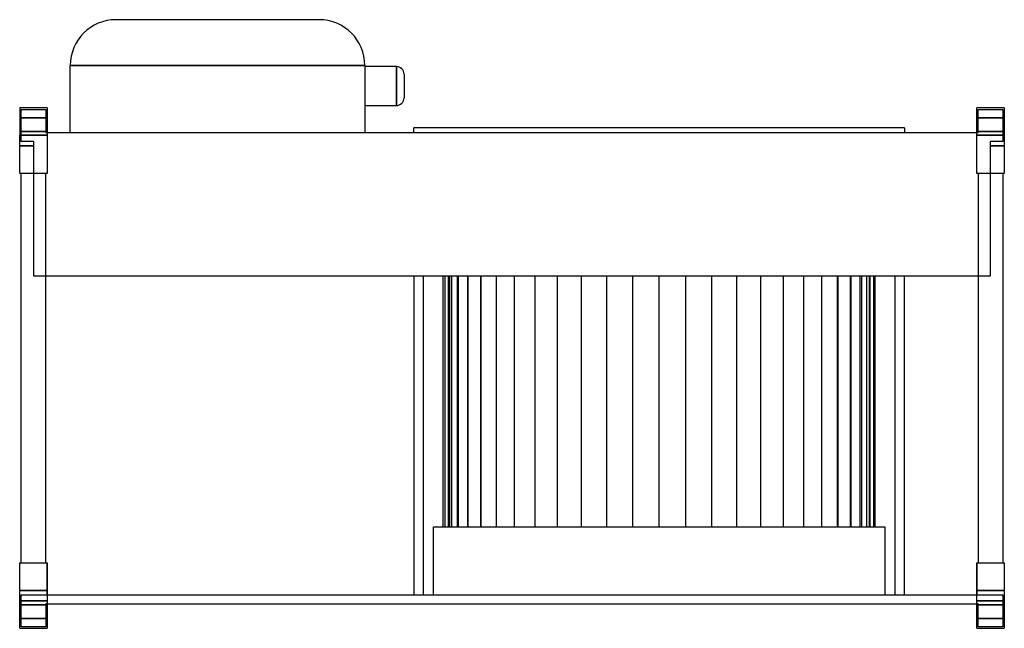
# Model space of a CAD drawing. Header units: millimetres. Extents: x -646 to 1, y -171 to 229.
import ezdxf

# ---------------------------------------------------------------- set-up
doc = ezdxf.new("R2010")
doc.units = ezdxf.units.MM
doc.layers.add('HIDDEN', color=7, linetype='Continuous')
doc.layers.add('THICK', color=7, linetype='Continuous')

msp = doc.modelspace()

# ---------------------------------------------------------------- linework, layer by layer
at = {"layer": 'HIDDEN'}
for p, q in [((-582.75, 229), (-582.75, 229)), ((-449.25, 229), (-449.25, 229)), ((-612.75, 199), (-419.25, 199)), ((-612.75, 199), (-612.75, 199)), ((-419.25, 199), (-419.25, 199)), ((-398.45, 185.4), (-398.45, 198.2)), ((-398.45, 185.4), (-398.45, 198.2)), ((-398.45, 198.2), (-398.45, 185.4)), ((-398.45, 172.6), (-398.45, 185.4)), ((-398.45, 172.6), (-398.45, 185.4)), ((-398.45, 185.4), (-398.45, 172.6)), ((-646, 171), (-646, 171)), ((-646, 171), (-646, 171)), ((-645, 170), (-628.88, 170)), ((-645, 149), (-645, 170)), ((-645, 170), (-645, 170)), ((-628.88, 170), (-628.88, 154.96)), ((-628.88, 170), (-628.88, 170)), ((-627.88, 171), (-627.88, 171)), ((-627.88, 171), (-627.88, 171)), ((-17.13, 171), (-17.13, 171)), ((-17.13, 171), (-17.13, 171)), ((-16.13, 170), (0, 170)), ((-16.13, 154.96), (-16.13, 170)), ((-16.13, 170), (-16.13, 170)), ((0, 170), (0, 149)), ((0, 170), (0, 170)), ((1, 171), (1, 171)), ((1, 171), (1, 171)), ((-627.88, 164.5), (-646, 164.5)), ((-646, 164.5), (-627.88, 164.5)), ((-17.13, 164.5), (1, 164.5)), ((1, 164.5), (-17.13, 164.5)), ((-646, 155.5), (-627.88, 155.5)), ((-627.88, 155.5), (-646, 155.5)), ((1, 155.5), (-17.13, 155.5)), ((-17.13, 155.5), (1, 155.5)), ((-646, 153), (-627.88, 153)), ((-636.88, 149), (-645, 149)), ((-645, 149), (-645, 149)), ((-636.88, 149), (-636.88, 146.1)), ((-636.88, 149), (-636.88, 149)), ((-628.88, 154.96), (-627.88, 154.96)), ((-628.88, 154.96), (-628.88, 154.96)), ((-627.88, 154.96), (-627.88, 154.96)), ((-627.88, 154.96), (-627.88, 154.96)), ((-612.75, 154.96), (-612.75, 154.96)), ((-419.25, 154.96), (-419.25, 154.96)), ((-17.13, 154.96), (-16.13, 154.96)), ((-17.13, 154.96), (-17.13, 154.96)), ((-17.13, 154.96), (-17.13, 154.96)), ((-17.13, 153), (1, 153)), ((-16.13, 154.96), (-16.13, 154.96)), ((-8.13, 149), (-8.13, 149)), ((-8.13, 146.1), (-8.13, 149)), ((0, 149), (-8.13, 149)), ((0, 149), (0, 149)), ((-636.88, 146.1), (-646, 146.1)), ((-646, 146.1), (-636.88, 146.1)), ((-636.88, 146.1), (-646, 146.1)), ((-636.88, 146.1), (-636.88, 128)), ((-8.13, 146.1), (1, 146.1)), ((1, 146.1), (-8.13, 146.1)), ((-8.13, 128), (-8.13, 146.1)), ((1, 146.1), (-8.13, 146.1)), ((-646, 128), (-646, 128)), ((-646, 128), (-646, 128)), ((-645, 128), (-645, 128)), ((-645, 128), (-645, 128)), ((-636.88, 128), (-636.88, 60.6)), ((-636.88, 128), (-636.88, 128)), ((-636.88, 128), (-636.88, 128)), ((-628.88, 128), (-628.88, 128)), ((-628.88, 128), (-628.88, 128)), ((-627.88, 128), (-627.88, 128)), ((-627.88, 128), (-627.88, 128)), ((-17.13, 128), (-17.13, 128)), ((-17.13, 128), (-17.13, 128)), ((-16.13, 128), (-16.13, 128)), ((-16.13, 128), (-16.13, 128)), ((-8.13, 128), (-8.13, 128)), ((-8.13, 60.6), (-8.13, 128)), ((-8.13, 128), (-8.13, 128)), ((0, 128), (0, 128)), ((0, 128), (0, 128)), ((1, 128), (1, 128)), ((1, 128), (1, 128)), ((-636.88, 60.6), (-636.88, 60.6)), ((-636.88, 60.6), (-8.13, 60.6)), ((-387, 60.6), (-387, -149)), ((-380.55, -149), (-380.55, 60.6)), ((-367.65, -104.3), (-367.65, 60.6)), ((-366.63, 60.6), (-366.63, -104.3)), ((-366.63, 60.6), (-366.63, -104.3)), ((-364.26, 60.6), (-364.26, -104.3)), ((-364.26, -104.3), (-364.26, 60.6)), ((-363.6, 60.6), (-363.6, -104.3)), ((-363.6, 60.6), (-363.6, -104.3)), ((-362.08, -104.3), (-362.08, 60.6)), ((-362.08, -104.3), (-362.08, 60.6)), ((-358.59, 60.6), (-358.59, -104.3)), ((-358.59, 60.6), (-358.59, -104.3)), ((-357.74, -104.3), (-357.74, 60.6)), ((-357.74, -104.3), (-357.74, 60.6)), ((-351.69, 60.6), (-351.69, -104.3)), ((-351.69, 60.6), (-351.69, -104.3)), ((-351.33, -104.3), (-351.33, 60.6)), ((-351.33, -104.3), (-351.33, 60.6)), ((-343.01, 60.6), (-343.01, -104.3)), ((-343.01, 60.6), (-343.01, -104.3)), ((-342.93, -104.3), (-342.93, 60.6)), ((-342.93, -104.3), (-342.93, 60.6)), ((-332.69, -104.3), (-332.69, 60.6)), ((-332.69, -104.3), (-332.69, 60.6)), ((-320.76, -104.3), (-320.76, 60.6)), ((-320.76, -104.3), (-320.76, 60.6)), ((-307.33, -104.3), (-307.33, 60.6)), ((-307.33, -104.3), (-307.33, 60.6)), ((-292.61, -104.3), (-292.61, 60.6)), ((-292.61, -104.3), (-292.61, 60.6)), ((-276.84, -104.3), (-276.84, 60.6)), ((-276.84, -104.3), (-276.84, 60.6)), ((-260.26, -104.3), (-260.26, 60.6)), ((-260.26, -104.3), (-260.26, 60.6)), ((-243.14, -104.3), (-243.14, 60.6)), ((-243.14, -104.3), (-243.14, 60.6)), ((-225.75, -104.3), (-225.75, 60.6)), ((-225.75, -104.3), (-225.75, 60.6)), ((-208.36, -104.3), (-208.36, 60.6)), ((-208.36, -104.3), (-208.36, 60.6)), ((-191.24, -104.3), (-191.24, 60.6)), ((-191.24, -104.3), (-191.24, 60.6)), ((-174.66, -104.3), (-174.66, 60.6)), ((-174.66, -104.3), (-174.66, 60.6)), ((-158.89, -104.3), (-158.89, 60.6)), ((-158.89, -104.3), (-158.89, 60.6)), ((-144.17, -104.3), (-144.17, 60.6)), ((-144.17, -104.3), (-144.17, 60.6)), ((-130.74, -104.3), (-130.74, 60.6)), ((-130.74, -104.3), (-130.74, 60.6)), ((-118.81, -104.3), (-118.81, 60.6)), ((-118.81, -104.3), (-118.81, 60.6)), ((-108.57, -104.3), (-108.57, 60.6)), ((-108.57, -104.3), (-108.57, 60.6)), ((-108.49, 60.6), (-108.49, -104.3)), ((-108.49, 60.6), (-108.49, -104.3)), ((-100.17, -104.3), (-100.17, 60.6)), ((-100.17, -104.3), (-100.17, 60.6)), ((-99.81, 60.6), (-99.81, -104.3)), ((-99.81, 60.6), (-99.81, -104.3)), ((-93.76, -104.3), (-93.76, 60.6)), ((-93.76, -104.3), (-93.76, 60.6)), ((-92.91, 60.6), (-92.91, -104.3)), ((-92.91, 60.6), (-92.91, -104.3)), ((-89.42, -104.3), (-89.42, 60.6)), ((-89.42, -104.3), (-89.42, 60.6)), ((-87.9, 60.6), (-87.9, -104.3)), ((-87.9, 60.6), (-87.9, -104.3)), ((-87.24, -104.3), (-87.24, 60.6)), ((-87.24, -104.3), (-87.24, 60.6)), ((-84.87, 60.6), (-84.87, -104.3)), ((-84.87, 60.6), (-84.87, -104.3)), ((-83.85, -104.3), (-83.85, 60.6)), ((-70.95, 60.6), (-70.95, -149)), ((-64.5, -149), (-64.5, 60.6)), ((-8.13, 60.6), (-8.13, 60.6)), ((-374.1, -104.3), (-77.4, -104.3)), ((-374.1, -149), (-374.1, -104.3)), ((-77.4, -104.3), (-77.4, -149)), ((-646, -128), (-646, -128)), ((-646, -128), (-646, -128)), ((-645, -128), (-645, -128)), ((-645, -128), (-645, -128)), ((-628.88, -128), (-628.88, -128)), ((-628.88, -128), (-628.88, -128)), ((-627.88, -149), (-627.88, -128)), ((-627.88, -128), (-627.88, -128)), ((-627.88, -128), (-627.88, -128)), ((-627.88, -128), (-627.88, -128)), ((-627.88, -128), (-627.88, -128)), ((-17.13, -128), (-17.13, -149)), ((-17.13, -128), (-17.13, -128)), ((-17.13, -128), (-17.13, -128)), ((-17.13, -128), (-17.13, -128)), ((-17.13, -128), (-17.13, -128)), ((-16.13, -128), (-16.13, -128)), ((-16.13, -128), (-16.13, -128)), ((0, -128), (0, -128)), ((0, -128), (0, -128)), ((1, -128), (1, -128)), ((1, -128), (1, -128)), ((-627.88, -146.1), (-646, -146.1)), ((-646, -146.1), (-627.88, -146.1)), ((-646, -146.1), (-627.88, -146.1)), ((1, -146.1), (-17.13, -146.1)), ((-17.13, -146.1), (1, -146.1)), ((-17.13, -146.1), (1, -146.1)), ((-627.88, -153), (-646, -153)), ((-645, -149), (-645, -149)), ((-645, -149), (-627.88, -149)), ((-645, -170), (-645, -149)), ((-628.88, -154.96), (-628.88, -154.96)), ((-628.88, -154.96), (-628.88, -170)), ((-627.88, -154.96), (-628.88, -154.96)), ((-627.88, -149), (-17.13, -149)), ((-627.88, -149), (-627.88, -149)), ((-627.88, -149), (-627.88, -149)), ((-627.88, -154.96), (-627.88, -154.96)), ((-627.88, -154.96), (-627.88, -154.96)), ((-17.13, -149), (-17.13, -149)), ((-17.13, -149), (0, -149)), ((-16.13, -154.96), (-17.13, -154.96)), ((-17.13, -154.96), (-17.13, -154.96)), ((-17.13, -149), (-17.13, -149)), ((1, -153), (-17.13, -153)), ((-17.13, -154.96), (-17.13, -154.96)), ((-16.13, -154.96), (-16.13, -154.96)), ((-16.13, -170), (-16.13, -154.96)), ((0, -149), (0, -149)), ((0, -149), (0, -170)), ((-646, -155.5), (-627.88, -155.5)), ((-627.88, -155.5), (-646, -155.5)), ((-17.13, -155.5), (1, -155.5)), ((1, -155.5), (-17.13, -155.5)), ((-627.88, -164.5), (-646, -164.5)), ((-646, -164.5), (-627.88, -164.5)), ((1, -164.5), (-17.13, -164.5)), ((-17.13, -164.5), (1, -164.5)), ((-646, -171), (-646, -171)), ((-646, -171), (-646, -171)), ((-645, -170), (-645, -170)), ((-628.88, -170), (-645, -170)), ((-628.88, -170), (-628.88, -170)), ((-627.88, -171), (-627.88, -171)), ((-627.88, -171), (-627.88, -171)), ((-17.13, -171), (-17.13, -171)), ((-17.13, -171), (-17.13, -171)), ((-16.13, -170), (-16.13, -170)), ((0, -170), (-16.13, -170)), ((0, -170), (0, -170)), ((1, -171), (1, -171)), ((1, -171), (1, -171))]:
    msp.add_line(p, q, dxfattribs=at)
at = {"layer": 'THICK'}
for p, q in [((-449.25, 229), (-582.75, 229)), ((-612.75, 154.96), (-612.75, 199)), ((-419.25, 199), (-612.75, 199)), ((-419.25, 199), (-419.25, 154.96)), ((-398.45, 198.2), (-419.25, 198.2)), ((-398.45, 198.2), (-398.45, 185.4)), ((-393.45, 193.2), (-393.45, 185.4)), ((-398.45, 185.4), (-398.45, 172.6)), ((-393.45, 185.4), (-393.45, 177.6)), ((-627.88, 171), (-646, 171)), ((-646, 171), (-646, 153)), ((-627.88, 171), (-627.88, 153)), ((-419.25, 172.6), (-398.45, 172.6)), ((-17.13, 153), (-17.13, 171)), ((1, 171), (-17.13, 171)), ((1, 171), (1, 153)), ((-64.5, 157.96), (-387, 157.96)), ((-387, 154.96), (-387, 157.96)), ((-64.5, 157.96), (-64.5, 154.96)), ((-627.88, 153), (-646, 153)), ((-646, 128), (-646, 153)), ((-627.88, 154.96), (-17.13, 154.96)), ((-627.88, 153), (-627.88, 128)), ((-17.13, 128), (-17.13, 153)), ((1, 153), (-17.13, 153)), ((1, 153), (1, 128)), ((-627.88, 128), (-646, 128)), ((-645, -128), (-645, 128)), ((-628.88, -128), (-628.88, 128)), ((1, 128), (-17.13, 128)), ((-16.13, 128), (-16.13, -128)), ((0, 128), (0, -128)), ((-646, -153), (-646, -128)), ((-646, -128), (-627.88, -128)), ((-627.88, -128), (-627.88, -153)), ((-17.13, -128), (1, -128)), ((-17.13, -153), (-17.13, -128)), ((1, -128), (1, -153)), ((-646, -153), (-627.88, -153)), ((-646, -171), (-646, -153)), ((-627.88, -153), (-627.88, -171)), ((-627.88, -154.96), (-17.13, -154.96)), ((-17.13, -171), (-17.13, -153)), ((-17.13, -153), (1, -153)), ((1, -153), (1, -171)), ((-646, -171), (-627.88, -171)), ((-17.13, -171), (1, -171))]:
    msp.add_line(p, q, dxfattribs=at)
for centre, start, end in [((-398.45, 193.2), 359.99994, 90.00015), ((-398.45, 177.6), 269.99985, 0.00006)]:
    msp.add_arc(centre, 5, start, end, dxfattribs=at)
for centre, major_axis in [((-582.75, 199), (-30, 0)), ((-449.25, 199), (0, 30))]:
    msp.add_ellipse(centre, major_axis=major_axis, ratio=1, start_param=-1.570796, end_param=0, dxfattribs=at)

doc.saveas('drawing.dxf')
